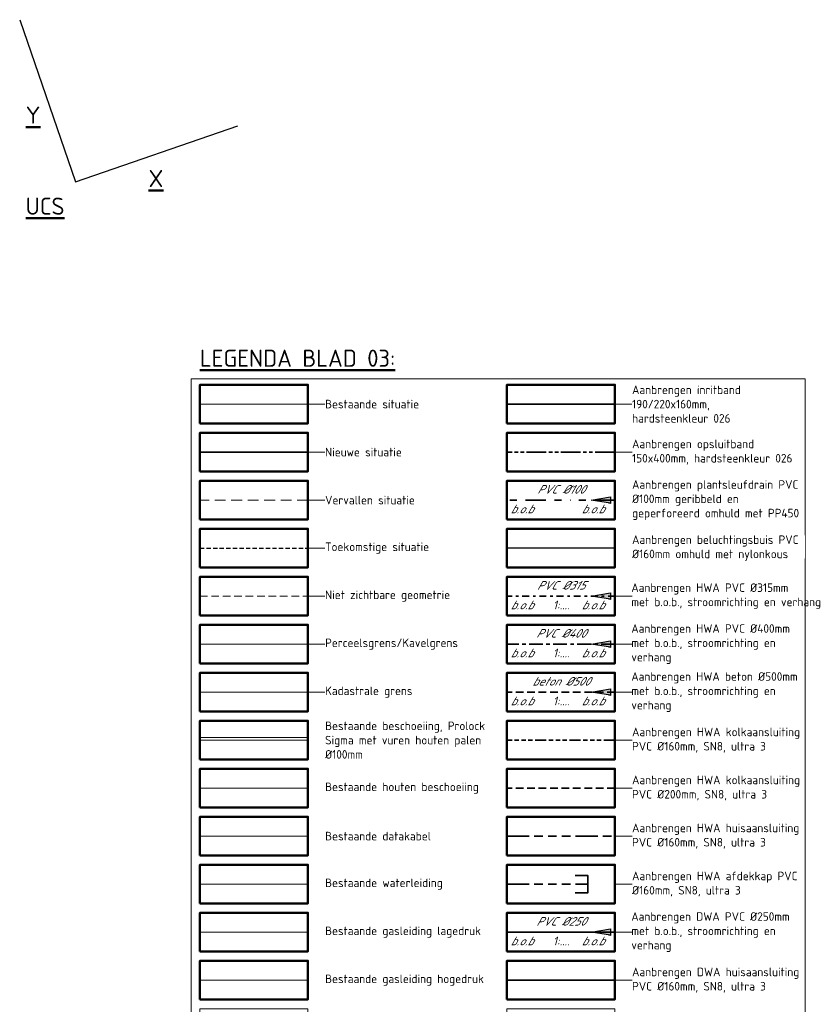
# Model space of a CAD drawing. Header units: metres. Extents: x 264779 to 275389, y 575281 to 580396.
# Tile 169 of 174: x 267612 to 267841, y 577471 to 577758. Entities that reach past the tile are written whole.
import ezdxf

# ---------------------------------------------------------------- set-up
doc = ezdxf.new("R2010")
doc.units = ezdxf.units.M
for name, pattern in [('B-WE-RI-DRAINAGE_PVC_100-G', [20, 6, -2.5, 2, -2.5, 0, -2.5, 2, -2.5]), ('B-WE-RI-HWA_HUISAANSLUITING_PVC_125-G', [10, 3.25, -0.75, 1.25, -0.75, 1.25, -0.75, 1.25, -0.75]), ('B-WE-RI-HWA_HUISAANSLUITING_PVC_160-G', [20, 6.5, -1.5, 2.5, -1.5, 2.5, -1.5, 2.5, -1.5]), ('B-WE-RI-HWA_PVC_125-G', [10, 2.25, -1.083333, 2.25, -1.083333, 2.25, -1.083333]), ('B-WE-RI-HWA_PVC_315-G', [10, 2, -1.125, 0.75, -1.125, 2, -1.125, 0.75, -1.125]), ('B-WE-RI-HWA_PVC_400-G', [10, 4, -1, 1, -1, 3]), ('B-WE-VH-KANTOPSLUITING_TROTTOIRBAND_[AFMETING1]-G', [10, 5.75, -0.75, 1, -0.75, 1, -0.75]), ('HIDDEN', [9.525, 6.35, -3.175]), ('XX-DASHED', [4.8, 3.15, -1.65]), ('XX-DASHED2', [1.92, 1.26, -0.66])]:
    doc.linetypes.add(name, pattern=pattern)
for name, color, linetype, lineweight in [('B-WE-GK-BESCHOEIING-TYPE_1-G', 252, 'B-WE-GK-BESCHOEIING_TYPE_1-G', 18), ('B-WE-GK-BESCHOEIING-TYPE_3-G', 252, 'B-WE-GK-BESCHOEIING_TYPE_3-G', 18), ('B-WE-GW-GROND-WERK_ONTGRAVEN-AD', 252, 'Continuous', 18), ('B-WE-KG-GRENS_KADASTRAAL-G', 252, 'KG-KADASTRAAL', 18), ('B-WE-KL-DATA-G', 252, 'KL-DATA-ALGEMEEN', 18), ('B-WE-KL-GAS-HD-G', 252, 'KL-GAS-HOGE-DRUK', 18), ('B-WE-KL-GAS-LD-G', 252, 'KL-GAS-LAGE-DRUK', 18), ('B-WE-KL-WATER-G', 252, 'KL-WATER', 18), ('B-XX-AL-TOPOGRAFIE-G', 252, 'Continuous', 18), ('N-OI-RI-ALGEMEEN-B.O.B.-T25', 7, 'Continuous', 25), ('N-OI-RI-ALGEMEEN-INFORMATIE-T25', 7, 'Continuous', 25), ('N-OI-RI-ALGEMEEN-STROOMRICHTING-S', 7, 'Continuous', 25), ('N-OI-RI-ALGEMEEN-VERHANG-T25', 7, 'Continuous', 25), ('N-WA-RI-DETAIL1-G', 1, 'HIDDEN', 18), ('N-WE-VH-KANTOPSLUITING_INRITBAND_190-220x160-G', 60, 'B-WE-VH-KANTOPSLUITING_GAZONBAND_[AFMETINGEN1]-G', 35), ('N-WE-VH-KANTOPSLUITING_OPSLUITBAND_150x400-G', 60, 'B-WE-VH-KANTOPSLUITING_TROTTOIRBAND_[AFMETING1]-G', 35), ('N-XX-AL-TOPOGRAFIE-G', 7, 'Continuous', 35), ('T-XX-AL-TOEKOMSTIG-G', 102, 'XX-DASHED2', 25), ('V-XX-AL-TOPOGRAFIE-G', 252, 'XX-DASHED', 18), ('X-XX-AL-T25', 7, 'Continuous', 25), ('X-XX-AL-TEKENBLAD-T50', 7, 'Continuous', 50), ('X-XX-AL-TEKENBLAD_KADER_LEGENDA_BENAMINGSKADER_35-G', 7, 'Continuous', 50)]:
    doc.layers.add(name, color=color, linetype=linetype, lineweight=lineweight)
for name, color, linetype, lineweight, true_color in [('N-BH-KG-GRENS_PERCEEL-G', 160, 'KG-PERCEEL', 18, 0x003fff), ('N-OI-RI-BELUCHTINGSDRAINAGE_PVC_160-G', 3, 'B-WE-RI-DRAINAGE_PVC_160-G', 35, 0x00ff00), ('N-OI-RI-DWA_HUISAANSLUITING_PVC_160-G', 20, 'B-WE-RI-DWA_HUISAANSLUITING_PVC_160-G', 35, 0xff3f00), ('N-OI-RI-DWA_PVC_250-G', 20, 'B-WE-RI-DWA_PVC_250-G', 35, 0xff3f00), ('N-OI-RI-HWA_BETON_500-G', 150, 'B-WE-RI-HWA_PVC_125-G', 35, 0x007fff), ('N-OI-RI-HWA_HUISAANSLUITING_PVC_160-G', 150, 'B-WE-RI-HWA_HUISAANSLUITING_PVC_160-G', 35, 0x007fff), ('N-OI-RI-HWA_KOLKAANSLUITING_PVC_160-G', 150, 'B-WE-RI-HWA_HUISAANSLUITING_PVC_125-G', 35, 0x007fff), ('N-OI-RI-HWA_KOLKAANSLUITING_PVC_200-G', 150, 'B-WE-RI-HWA_PVC_125-G', 35, 0x007fff), ('N-OI-RI-HWA_PVC_315-G', 150, 'B-WE-RI-HWA_PVC_315-G', 35, 0x007fff), ('N-OI-RI-HWA_PVC_400-G', 150, 'B-WE-RI-HWA_PVC_400-G', 35, 0x007fff), ('N-OI-RI-PLANTSLEUFDRAINAGE_PVC_100-G', 3, 'B-WE-RI-DRAINAGE_PVC_100-G', 35, 0x00ff00), ('N-WE-RI-HWA_AFDEKKAP-G', 150, 'Continuous', 35, 0x007fff)]:
    doc.layers.add(name, color=color, linetype=linetype, lineweight=lineweight, true_color=true_color)
doc.layers.add('X-XX-AL-HULPLAAG-G', color=6, linetype='Continuous', lineweight=18, plot=False)
doc.styles.add('NLCS-ISO', font='NLCS-ISO.ttf')
doc.styles.add('NLCS-ISO-ANNOTATIVE-T25', font='NLCS-ISO.ttf', dxfattribs={"height": 2.5})
doc.styles.add('NLCS-ISO-ANNOTATIVE-T25 BESTAAND', font='NLCS-ISO.ttf', dxfattribs={"height": 2.5})
doc.styles.add('NLCS-ISO-ANNOTATIVE-T25-BOB', font='NLCS-ISO.ttf', dxfattribs={"oblique": 30, "height": 2.5})
doc.styles.add('NLCS-ISO-ANNOTATIVE-T50', font='NLCS-ISO.ttf', dxfattribs={"height": 5})
doc.styles.get("Standard").update_dxf_attribs({"font": 'arial.ttf'})
doc.linetypes.add('B-WE-GK-BESCHOEIING_TYPE_1-G', pattern='A,7.5,[151,NLCS.shx,S=2,R=0,X=-0.25,Y=0.6],2.5', length=10)
doc.linetypes.add('B-WE-GK-BESCHOEIING_TYPE_3-G', pattern='A,3.6,-0.8,[69,NLCS.shx,S=0.8,R=0,X=0,Y=0],-1.6,[69,NLCS.shx,S=0.8,R=0,X=0,Y=0],-1.6,[69,NLCS.shx,S=0.8,R=0,X=0,Y=0],-1.6,[69,NLCS.shx,S=0.8,R=0,X=0,Y=0],-0.8', length=10)
doc.linetypes.add('B-WE-RI-DRAINAGE_PVC_160-G', pattern='A,10.25,-3,[160,NLCS.shx,S=0.25,R=0,X=0,Y=0],-3.5,["o",Standard,S=1,R=0,X=-0.35,Y=-0.35],-3.25', length=20)
doc.linetypes.add('B-WE-RI-DWA_HUISAANSLUITING_PVC_160-G', pattern='A,2.5,-1,[160,NLCS.shx,S=0.25,R=0,X=0,Y=0],-1.5,[160,NLCS.shx,S=0.25,R=0,X=0,Y=0],-1.5,[160,NLCS.shx,S=0.25,R=0,X=0,Y=0],-1,2.5', length=10)
doc.linetypes.add('B-WE-RI-DWA_PVC_250-G', pattern='A,6,-5.5,["O   O   O",NLCS-ISO,S=0.5,R=0,X=-2.5,Y=-0.2],-3.5,5', length=20)
doc.linetypes.add('B-WE-VH-KANTOPSLUITING_GAZONBAND_[AFMETINGEN1]-G', pattern='A,4,-3,[160,NLCS.shx,S=0.25,R=0,X=0,Y=0],-3', length=10)
doc.linetypes.add('KG-KADASTRAAL', pattern='A,2.75,-1,["K",Standard,S=0.9,R=0,X=0,Y=-0.45],-1,2.75,-1,[5,NLCS.shx,S=0.375,R=0,X=0,Y=0],-1', length=9.5)
doc.linetypes.add('KG-PERCEEL', pattern='A,2.75,-1,["P",Standard,S=0.9,R=0,X=-0.5,Y=-0.45],-1,2.75,-1,[5,NLCS.shx,S=0.375,R=0,X=0,Y=0],-1', length=9.5)
doc.linetypes.add('KL-DATA-ALGEMEEN', pattern='A,2,-1.5,["@",NLCS-ISO,S=1,R=0,X=-0.5,Y=-0.4],-1.5,3,-1.5,["D",NLCS-ISO,S=1,R=0,X=-0.5,Y=-0.4],-1.5,1', length=12)
doc.linetypes.add('KL-GAS-HOGE-DRUK', pattern='A,2,-2,["GAS",NLCS-ISO,S=1,R=0,X=-1.25,Y=-0.4],-2,3,-1,["H",NLCS-ISO,S=1,R=0,X=-0.5,Y=-0.4],-1,1', length=12)
doc.linetypes.add('KL-GAS-LAGE-DRUK', pattern='A,2,-2,["GAS",NLCS-ISO,S=1,R=0,X=-1.25,Y=-0.4],-2,3,-1,["L",NLCS-ISO,S=1,R=0,X=-0.5,Y=-0.4],-1,1', length=12)
doc.linetypes.add('KL-WATER', pattern='A,2,-1.5,[168,NLCS.shx,S=1,R=0,X=0,Y=0],-1.5,3,-1.5,["D",NLCS-ISO,S=1,R=0,X=-0.5,Y=-0.4],-1.5,1', length=12)

# ---------------------------------------------------------------- blocks, each defined once
blk = doc.blocks.new('*U143')
at = {"layer": 'X-XX-AL-T25', "ltscale": 0.5}
blk.add_hatch(color=256, dxfattribs=at).paths.add_polyline_path([(-3.33, 0), (1.67, 0.83), (1.67, -0.83)])
at = {"layer": 'X-XX-AL-T25'}
blk.add_lwpolyline([(-3.33, 0), (1.67, 0.83), (1.67, -0.83)], close=True, dxfattribs=at)
blk = doc.blocks.new('*U144')
at = {"layer": 'X-XX-AL-T25', "ltscale": 0.5}
blk.add_hatch(color=256, dxfattribs=at).paths.add_polyline_path([(-3.33, 0), (1.67, 0.83), (1.67, -0.83)])
at = {"layer": 'X-XX-AL-T25'}
blk.add_lwpolyline([(-3.33, 0), (1.67, 0.83), (1.67, -0.83)], close=True, dxfattribs=at)
blk = doc.blocks.new('*U145')
at = {"layer": 'X-XX-AL-T25', "ltscale": 0.5}
blk.add_hatch(color=256, dxfattribs=at).paths.add_polyline_path([(-3.33, 0), (1.67, 0.83), (1.67, -0.83)])
at = {"layer": 'X-XX-AL-T25'}
blk.add_lwpolyline([(-3.33, 0), (1.67, 0.83), (1.67, -0.83)], close=True, dxfattribs=at)
blk = doc.blocks.new('*U147')
at = {"layer": 'X-XX-AL-T25', "ltscale": 0.5}
blk.add_hatch(color=256, dxfattribs=at).paths.add_polyline_path([(-3.33, 0), (1.67, 0.83), (1.67, -0.83)])
at = {"layer": 'X-XX-AL-T25'}
blk.add_lwpolyline([(-3.33, 0), (1.67, 0.83), (1.67, -0.83)], close=True, dxfattribs=at)
blk = doc.blocks.new('*U186')
at = {"layer": 'X-XX-AL-HULPLAAG-G'}
blk.add_lwpolyline([(-15.75, -5.62), (15.75, -5.62), (15.75, 5.62), (-15.75, 5.62)], close=True, dxfattribs=at)
blk = doc.blocks.new('*U187')
at = {"layer": 'X-XX-AL-HULPLAAG-G', "color": 0, "linetype": 'ByBlock', "lineweight": -2, "transparency": 16777216}
for p in [(0, 0), (89.5, 0), (0, -14), (89.5, -14), (0, -28), (89.5, -28), (0, -42), (89.5, -42), (0, -56), (89.5, -56), (0, -70), (89.5, -70), (0, -84), (89.5, -84), (0, -98), (89.5, -98), (0, -112), (89.5, -112), (0, -126), (89.5, -126), (0, -140), (89.5, -140), (0, -154), (89.5, -154), (0, -168), (89.5, -168), (0, -182), (89.5, -182), (0, -196), (89.5, -196), (0, -210), (89.5, -210), (0, -224), (89.5, -224), (0, -238), (89.5, -238), (0, -252), (89.5, -252), (0, -266), (89.5, -266), (0, -280), (89.5, -280), (0, -294), (89.5, -294), (0, -308), (89.5, -308), (0, -322), (89.5, -322), (0, -336), (89.5, -336), (0, -350), (89.5, -350), (0, -364), (89.5, -364), (0, -378), (89.5, -378), (0, -392), (89.5, -392), (0, -406), (89.5, -406), (0, -420), (89.5, -420), (0, -434), (89.5, -434), (0, -448), (89.5, -448), (0, -462), (89.5, -462)]:
    blk.add_blockref('*U186', p, dxfattribs=at)
blk = doc.blocks.new('*U216')
at = {"layer": 'X-XX-AL-T25', "ltscale": 0.5}
blk.add_hatch(color=256, dxfattribs=at).paths.add_polyline_path([(-3.33, 0), (1.67, 0.83), (1.67, -0.83)])
at = {"layer": 'X-XX-AL-T25'}
blk.add_lwpolyline([(-3.33, 0), (1.67, 0.83), (1.67, -0.83)], close=True, dxfattribs=at)

msp = doc.modelspace()

# ---------------------------------------------------------------- linework, layer by layer
msp.add_lwpolyline([(267611.712, 577757.793), (267628.024, 577710.529), (267675.275, 577726.88)])
at = {"layer": 'B-WE-GK-BESCHOEIING-TYPE_1-G', "flags": 128}
msp.add_lwpolyline([(267664.249, 577547.681), (267695.749, 577547.681)], dxfattribs=at)
at = {"layer": 'B-WE-GK-BESCHOEIING-TYPE_3-G', "flags": 128}
msp.add_lwpolyline([(267664.249, 577533.681), (267695.749, 577533.681)], dxfattribs=at)
at = {"layer": 'B-WE-GW-GROND-WERK_ONTGRAVEN-AD', "flags": 128}
msp.add_lwpolyline([(267695.749, 577547.681), (267695.749, 577551.112)], dxfattribs=at)
at = {"layer": 'B-WE-KG-GRENS_KADASTRAAL-G', "ltscale": 0.5}
msp.add_lwpolyline([(267664.249, 577561.681), (267695.749, 577561.681)], dxfattribs=at)
at = {"layer": 'B-WE-KL-DATA-G'}
msp.add_lwpolyline([(267664.249, 577519.681), (267695.749, 577519.681)], dxfattribs=at)
at = {"layer": 'B-WE-KL-GAS-HD-G'}
msp.add_lwpolyline([(267664.249, 577477.681), (267695.749, 577477.681)], dxfattribs=at)
at = {"layer": 'B-WE-KL-GAS-LD-G'}
msp.add_lwpolyline([(267664.249, 577491.681), (267695.749, 577491.681)], dxfattribs=at)
at = {"layer": 'B-WE-KL-WATER-G'}
msp.add_lwpolyline([(267664.249, 577505.681), (267695.749, 577505.681)], dxfattribs=at)
at = {"layer": 'B-XX-AL-TOPOGRAFIE-G', "flags": 128}
for points in [[(267695.749, 577645.681), (267664.249, 577645.681)], [(267664.249, 577548.431), (267695.749, 577548.431)]]:
    msp.add_lwpolyline(points, dxfattribs=at)
at = {"layer": 'N-BH-KG-GRENS_PERCEEL-G'}
msp.add_lwpolyline([(267664.249, 577575.681), (267695.749, 577575.681)], dxfattribs=at)
at = {"layer": 'N-OI-RI-BELUCHTINGSDRAINAGE_PVC_160-G', "flags": 128}
msp.add_lwpolyline([(267753.749, 577603.775), (267785.249, 577603.681)], dxfattribs=at)
at = {"layer": 'N-OI-RI-DWA_HUISAANSLUITING_PVC_160-G', "flags": 128}
msp.add_lwpolyline([(267785.249, 577477.681), (267753.749, 577477.681)], dxfattribs=at)
at = {"layer": 'N-OI-RI-DWA_PVC_250-G', "flags": 128}
msp.add_lwpolyline([(267785.249, 577491.681), (267753.749, 577491.681)], dxfattribs=at)
at = {"layer": 'N-OI-RI-HWA_BETON_500-G', "flags": 128}
msp.add_lwpolyline([(267785.249, 577561.681), (267753.749, 577561.681)], dxfattribs=at)
at = {"layer": 'N-OI-RI-HWA_HUISAANSLUITING_PVC_160-G', "flags": 128}
for points in [[(267753.749, 577519.681), (267785.249, 577519.681)], [(267753.749, 577505.681), (267777.374, 577505.681)]]:
    msp.add_lwpolyline(points, dxfattribs=at)
at = {"layer": 'N-OI-RI-HWA_KOLKAANSLUITING_PVC_160-G', "flags": 128}
msp.add_lwpolyline([(267785.249, 577547.681), (267753.749, 577547.681)], dxfattribs=at)
at = {"layer": 'N-OI-RI-HWA_KOLKAANSLUITING_PVC_200-G', "flags": 128}
msp.add_lwpolyline([(267785.249, 577533.681), (267753.749, 577533.681)], dxfattribs=at)
at = {"layer": 'N-OI-RI-HWA_PVC_315-G', "flags": 128}
msp.add_lwpolyline([(267785.249, 577589.681), (267753.749, 577589.681)], dxfattribs=at)
at = {"layer": 'N-OI-RI-HWA_PVC_400-G', "flags": 128}
msp.add_lwpolyline([(267785.249, 577575.681), (267753.749, 577575.681)], dxfattribs=at)
at = {"layer": 'N-OI-RI-PLANTSLEUFDRAINAGE_PVC_100-G', "flags": 128}
msp.add_lwpolyline([(267785.249, 577617.681), (267753.749, 577617.681)], dxfattribs=at)
at = {"layer": 'N-WA-RI-DETAIL1-G', "ltscale": 0.35, "flags": 128}
msp.add_lwpolyline([(267664.249, 577589.681), (267695.749, 577589.681)], dxfattribs=at)
at = {"layer": 'N-WE-RI-HWA_AFDEKKAP-G', "flags": 128}
msp.add_lwpolyline([(267773.624, 577503.181), (267777.374, 577503.181), (267777.374, 577508.181), (267773.624, 577508.181)], dxfattribs=at)
at = {"layer": 'N-WE-VH-KANTOPSLUITING_INRITBAND_190-220x160-G', "flags": 128}
msp.add_lwpolyline([(267785.249, 577645.701), (267753.749, 577645.701)], dxfattribs=at)
at = {"layer": 'N-WE-VH-KANTOPSLUITING_OPSLUITBAND_150x400-G', "flags": 128}
msp.add_lwpolyline([(267785.249, 577631.681), (267753.749, 577631.681)], dxfattribs=at)
at = {"layer": 'N-XX-AL-TOPOGRAFIE-G', "flags": 128}
msp.add_lwpolyline([(267695.749, 577631.681), (267664.249, 577631.681)], dxfattribs=at)
at = {"layer": 'T-XX-AL-TOEKOMSTIG-G', "flags": 128}
msp.add_lwpolyline([(267664.249, 577603.681), (267695.749, 577603.681)], dxfattribs=at)
at = {"layer": 'V-XX-AL-TOPOGRAFIE-G', "flags": 128}
msp.add_lwpolyline([(267695.749, 577617.681), (267664.249, 577617.681)], dxfattribs=at)
at = {"layer": 'X-XX-AL-HULPLAAG-G', "flags": 128}
for points in [[(267700.749, 577645.681), (267695.749, 577645.681)], [(267790.249, 577645.681), (267785.249, 577645.681)], [(267700.749, 577631.681), (267695.749, 577631.681)], [(267700.749, 577617.681), (267695.749, 577617.681)], [(267700.749, 577603.681), (267695.749, 577603.681)], [(267700.749, 577589.681), (267695.749, 577589.681)], [(267700.749, 577575.681), (267695.749, 577575.681)], [(267700.749, 577561.681), (267695.749, 577561.681)]]:
    msp.add_lwpolyline(points, dxfattribs=at)
at = {"layer": 'X-XX-AL-TEKENBLAD_KADER_LEGENDA_BENAMINGSKADER_35-G', "flags": 128}
for points in [[(267664.249, 577640.056), (267695.749, 577640.056), (267695.749, 577651.306), (267664.249, 577651.306)], [(267753.749, 577640.056), (267785.249, 577640.056), (267785.249, 577651.306), (267753.749, 577651.306)], [(267664.249, 577626.056), (267695.749, 577626.056), (267695.749, 577637.306), (267664.249, 577637.306)], [(267753.749, 577626.056), (267785.249, 577626.056), (267785.249, 577637.306), (267753.749, 577637.306)], [(267664.249, 577612.056), (267695.749, 577612.056), (267695.749, 577623.306), (267664.249, 577623.306)], [(267664.249, 577598.056), (267695.749, 577598.056), (267695.749, 577609.306), (267664.249, 577609.306)], [(267753.749, 577598.056), (267785.249, 577598.056), (267785.249, 577609.306), (267753.749, 577609.306)], [(267664.249, 577584.056), (267695.749, 577584.056), (267695.749, 577595.306), (267664.249, 577595.306)], [(267664.249, 577570.056), (267695.749, 577570.056), (267695.749, 577581.306), (267664.249, 577581.306)], [(267664.249, 577556.056), (267695.749, 577556.056), (267695.749, 577567.306), (267664.249, 577567.306)], [(267664.249, 577542.056), (267695.749, 577542.056), (267695.749, 577553.306), (267664.249, 577553.306)], [(267753.749, 577542.056), (267785.249, 577542.056), (267785.249, 577553.306), (267753.749, 577553.306)], [(267664.249, 577528.056), (267695.749, 577528.056), (267695.749, 577539.306), (267664.249, 577539.306)], [(267753.749, 577528.056), (267785.249, 577528.056), (267785.249, 577539.306), (267753.749, 577539.306)], [(267664.249, 577514.056), (267695.749, 577514.056), (267695.749, 577525.306), (267664.249, 577525.306)], [(267753.749, 577514.056), (267785.249, 577514.056), (267785.249, 577525.306), (267753.749, 577525.306)], [(267664.249, 577500.056), (267695.749, 577500.056), (267695.749, 577511.306), (267664.249, 577511.306)], [(267753.749, 577500.056), (267785.249, 577500.056), (267785.249, 577511.306), (267753.749, 577511.306)], [(267664.249, 577486.056), (267695.749, 577486.056), (267695.749, 577497.306), (267664.249, 577497.306)], [(267664.249, 577472.056), (267695.749, 577472.056), (267695.749, 577483.306), (267664.249, 577483.306)], [(267753.749, 577472.056), (267785.249, 577472.056), (267785.249, 577483.306), (267753.749, 577483.306)]]:
    msp.add_lwpolyline(points, close=True, dxfattribs=at)

# ---------------------------------------------------------------- block references
at = {"layer": 'X-XX-AL-HULPLAAG-G'}
msp.add_blockref('*U187', (267679.999, 577645.681), dxfattribs=at)

# ---------------------------------------------------------------- texts
at = {"layer": 'X-XX-AL-T25', "char_height": 2.5, "attachment_point": 4, "style": 'NLCS-ISO-ANNOTATIVE-T25', "bg_fill": 3, "box_fill_scale": 1, "bg_fill_color": 256, "bg_fill_transparency": 0}
for s, insert, width in [('Aanbrengen HWA PVC %%C315mm\\Pmet b.o.b., stroomrichting en verhang', (267790.031, 577589.681), 52.78991), ('Aanbrengen HWA PVC %%C400mm\\Pmet b.o.b., stroomrichting en verhang', (267790.031, 577575.681), 51.64229), ('Aanbrengen HWA kolkaansluiting PVC %%C200mm, SN8, ultra 3', (267790.249, 577533.681), 50.34456), ('Aanbrengen HWA huisaansluiting PVC %%C160mm, SN8, ultra 3', (267790.249, 577519.681), 50.5099), ('Aanbrengen HWA afdekkap PVC %%C160mm, SN8, ultra 3', (267790.249, 577505.681), 48.52591), ('Aanbrengen DWA PVC %%C250mm \\Pmet b.o.b., stroomrichting en verhang', (267790.031, 577491.681), 48.44245)]:
    msp.add_mtext(s, dxfattribs=dict(at, insert=insert, width=width))
at = {"layer": 'X-XX-AL-TEKENBLAD-T50', "char_height": 5, "width": 108.62776, "attachment_point": 1, "style": 'NLCS-ISO-ANNOTATIVE-T50'}
for s, insert in [('{\\LY}', (267613.452, 577732.475)), ('{\\LX}', (267649.292, 577713.97)), ('{\\LUCS}', (267613.452, 577705.899)), ('{\\LLEGENDA BLAD 03:}', (267664.249, 577661.556))]:
    msp.add_mtext(s, dxfattribs=dict(at, insert=insert))

# ---------------------------------------------------------------- next in the draw order: linework, layer by layer
at = {"layer": 'X-XX-AL-HULPLAAG-G', "flags": 128}
for points in [[(267790.249, 577533.681), (267785.229, 577533.681)], [(267790.249, 577519.681), (267785.229, 577519.681)], [(267790.249, 577505.681), (267785.229, 577505.681)]]:
    msp.add_lwpolyline(points, dxfattribs=at)

# ---------------------------------------------------------------- next in the draw order: texts
at = {"layer": 'N-OI-RI-ALGEMEEN-B.O.B.-T25', "ltscale": 0.5, "char_height": 2.5, "width": 8.96442, "attachment_point": 5, "style": 'NLCS-ISO-ANNOTATIVE-T25-BOB', "bg_fill": 3, "box_fill_scale": 1.15, "bg_fill_color": 256, "bg_fill_transparency": 0}
for insert in [(267779.983, 577587.073, 0.225), (267779.983, 577573.073, 0.225), (267779.983, 577559.073, 0.225), (267779.983, 577489.073, 0.225)]:
    msp.add_mtext('\\A1;\\pxql;b.o.b', dxfattribs=dict(at, insert=insert))
at = {"layer": 'N-OI-RI-ALGEMEEN-INFORMATIE-T25', "ltscale": 0.5, "char_height": 2.5, "attachment_point": 5, "style": 'NLCS-ISO-ANNOTATIVE-T25-BOB', "bg_fill": 3, "box_fill_scale": 1.15, "bg_fill_color": 256, "bg_fill_transparency": 0}
for s, insert in [('\\A1;PVC %%C315', (267769.499, 577592.82, 0.225)), ('\\A1;PVC %%C400', (267769.499, 577578.82, 0.225)), ('\\A1;beton %%C500', (267769.499, 577564.82, 0.225)), ('\\A1;PVC %%C250', (267769.499, 577494.82, 0.225))]:
    msp.add_mtext(s, dxfattribs=dict(at, insert=insert))
at = {"layer": 'X-XX-AL-T25', "char_height": 2.5, "attachment_point": 4, "style": 'NLCS-ISO-ANNOTATIVE-T25', "bg_fill": 3, "box_fill_scale": 1, "bg_fill_color": 256, "bg_fill_transparency": 0}
for s, insert, width in [('Aanbrengen inritband 190/220x160mm, hardsteenkleur 026   ', (267790.249, 577645.681), 45.94825), ('Aanbrengen HWA beton %%C500mm \\Pmet b.o.b., stroomrichting en verhang', (267790.031, 577561.681), 49.59976), ('Bestaande beschoeiing, Prolock Sigma met vuren houten palen %%C100mm', (267700.749, 577547.681), 50.58612), ('Aanbrengen DWA huisaansluiting PVC %%C160mm, SN8, ultra 3', (267790.249, 577477.681), 49.96186)]:
    msp.add_mtext(s, dxfattribs=dict(at, insert=insert, width=width))
for s, insert in [('Bestaande situatie', (267700.749, 577645.681)), ('Nieuwe situatie', (267700.749, 577631.681)), ('Vervallen situatie', (267700.749, 577617.681)), ('Toekomstige situatie', (267700.749, 577603.681)), ('Niet zichtbare geometrie', (267700.749, 577589.681)), ('Perceelsgrens/Kavelgrens', (267700.749, 577575.681)), ('Kadastrale grens', (267700.749, 577561.681)), ('Bestaande houten beschoeiing', (267700.749, 577533.681)), ('Bestaande datakabel', (267700.749, 577519.681)), ('Bestaande waterleiding', (267700.749, 577505.681)), ('Bestaande gasleiding lagedruk', (267700.749, 577491.681)), ('Bestaande gasleiding hogedruk', (267700.749, 577477.681))]:
    msp.add_mtext(s, dxfattribs=dict(at, insert=insert))

# ---------------------------------------------------------------- next in the draw order: linework, layer by layer
at = {"layer": 'X-XX-AL-HULPLAAG-G', "flags": 128}
for points in [[(267790.249, 577589.681), (267785.249, 577589.681)], [(267790.249, 577575.681), (267785.249, 577575.681)], [(267790.249, 577561.681), (267785.249, 577561.681)], [(267790.249, 577491.681), (267785.249, 577491.681)], [(267790.249, 577477.681), (267785.249, 577477.681)]]:
    msp.add_lwpolyline(points, dxfattribs=at)
at = {"layer": 'X-XX-AL-TEKENBLAD_KADER_LEGENDA_BENAMINGSKADER_35-G', "flags": 128}
for points in [[(267753.749, 577584.056), (267785.249, 577584.056), (267785.249, 577595.306), (267753.749, 577595.306)], [(267753.749, 577570.056), (267785.249, 577570.056), (267785.249, 577581.306), (267753.749, 577581.306)], [(267753.749, 577556.056), (267785.249, 577556.056), (267785.249, 577567.306), (267753.749, 577567.306)], [(267753.749, 577486.056), (267785.249, 577486.056), (267785.249, 577497.306), (267753.749, 577497.306)]]:
    msp.add_lwpolyline(points, close=True, dxfattribs=at)

# ---------------------------------------------------------------- next in the draw order: block references
at = {"layer": 'N-OI-RI-ALGEMEEN-STROOMRICHTING-S', "ltscale": 0.99999, "xscale": 1.125000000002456, "yscale": 1.125000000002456, "zscale": 1.125000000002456}
for name, p in [('*U145', (267782.097, 577589.681)), ('*U144', (267782.097, 577575.681)), ('*U147', (267782.097, 577561.681)), ('*U143', (267782.097, 577491.681))]:
    msp.add_blockref(name, p, dxfattribs=at)

# ---------------------------------------------------------------- next in the draw order: texts
at = {"layer": 'X-XX-AL-T25', "insert": (267790.249, 577547.681), "char_height": 2.5, "width": 50.67524, "attachment_point": 4, "style": 'NLCS-ISO-ANNOTATIVE-T25', "bg_fill": 3, "box_fill_scale": 1, "bg_fill_color": 256, "bg_fill_transparency": 0}
msp.add_mtext('Aanbrengen HWA kolkaansluiting PVC %%C160mm, SN8, ultra 3', dxfattribs=at)

# ---------------------------------------------------------------- next in the draw order: linework, layer by layer
at = {"layer": 'X-XX-AL-HULPLAAG-G'}
msp.add_line((267790.249, 577547.681), (267785.229, 577547.681), dxfattribs=at)

# ---------------------------------------------------------------- next in the draw order: texts
at = {"layer": 'N-OI-RI-ALGEMEEN-B.O.B.-T25', "ltscale": 0.5, "char_height": 2.5, "width": 8.96442, "attachment_point": 5, "style": 'NLCS-ISO-ANNOTATIVE-T25-BOB', "bg_fill": 3, "box_fill_scale": 1.15, "bg_fill_color": 256, "bg_fill_transparency": 0}
for insert in [(267759.267, 577587.073, 0.225), (267759.267, 577573.073, 0.225), (267759.267, 577559.073, 0.225), (267759.267, 577489.073, 0.225)]:
    msp.add_mtext('\\A1;\\pxql;b.o.b', dxfattribs=dict(at, insert=insert))
at = {"layer": 'N-OI-RI-ALGEMEEN-VERHANG-T25', "ltscale": 0.5, "char_height": 2.5, "attachment_point": 1, "style": 'NLCS-ISO-ANNOTATIVE-T25 BESTAAND', "bg_fill": 3, "box_fill_scale": 1.15, "bg_fill_color": 256, "bg_fill_transparency": 0}
for insert in [(267767.178, 577588.33), (267767.178, 577574.33), (267767.178, 577560.33), (267767.178, 577490.33)]:
    msp.add_mtext('{\\fNLCS-ISO|b0|i1|c0|p34;1:....}', dxfattribs=dict(at, insert=insert))

# ---------------------------------------------------------------- next in the draw order: linework, layer by layer
at = {"layer": 'X-XX-AL-HULPLAAG-G'}
msp.add_lwpolyline([(267661.749, 577176.556), (267840.749, 577176.556), (267840.749, 577653.056), (267661.749, 577653.056)], close=True, dxfattribs=at)

# ---------------------------------------------------------------- next in the draw order: texts
at = {"layer": 'N-OI-RI-ALGEMEEN-B.O.B.-T25', "ltscale": 0.5, "insert": (267779.983, 577615.073, 0.225), "char_height": 2.5, "width": 8.96442, "attachment_point": 5, "style": 'NLCS-ISO-ANNOTATIVE-T25-BOB', "bg_fill": 3, "box_fill_scale": 1.15, "bg_fill_color": 256, "bg_fill_transparency": 0}
msp.add_mtext('\\A1;\\pxql;b.o.b', dxfattribs=at)
at = {"layer": 'N-OI-RI-ALGEMEEN-INFORMATIE-T25', "ltscale": 0.5, "insert": (267769.499, 577620.82, 0.225), "char_height": 2.5, "attachment_point": 5, "style": 'NLCS-ISO-ANNOTATIVE-T25-BOB', "bg_fill": 3, "box_fill_scale": 1.15, "bg_fill_color": 256, "bg_fill_transparency": 0}
msp.add_mtext('\\A1;PVC %%C100', dxfattribs=at)
at = {"layer": 'X-XX-AL-T25', "insert": (267790.249, 577631.681), "char_height": 2.5, "width": 48.4, "attachment_point": 4, "style": 'NLCS-ISO-ANNOTATIVE-T25', "bg_fill": 3, "box_fill_scale": 1, "bg_fill_color": 256, "bg_fill_transparency": 0}
msp.add_mtext('Aanbrengen opsluitband 150x400mm, hardsteenkleur 026', dxfattribs=at)

# ---------------------------------------------------------------- next in the draw order: linework, layer by layer
at = {"layer": 'X-XX-AL-HULPLAAG-G', "flags": 128}
msp.add_lwpolyline([(267790.249, 577631.681), (267785.249, 577631.681)], dxfattribs=at)
at = {"layer": 'X-XX-AL-TEKENBLAD_KADER_LEGENDA_BENAMINGSKADER_35-G', "flags": 128}
msp.add_lwpolyline([(267753.749, 577612.056), (267785.249, 577612.056), (267785.249, 577623.306), (267753.749, 577623.306)], close=True, dxfattribs=at)

# ---------------------------------------------------------------- next in the draw order: block references
at = {"layer": 'N-OI-RI-ALGEMEEN-STROOMRICHTING-S', "ltscale": 0.99999, "xscale": 1.125000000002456, "yscale": 1.125000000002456, "zscale": 1.125000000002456}
msp.add_blockref('*U216', (267782.097, 577617.681), dxfattribs=at)

# ---------------------------------------------------------------- next in the draw order: texts
at = {"layer": 'X-XX-AL-T25', "insert": (267790.249, 577617.681), "char_height": 2.5, "width": 49.525, "attachment_point": 4, "style": 'NLCS-ISO-ANNOTATIVE-T25', "bg_fill": 3, "box_fill_scale": 1, "bg_fill_color": 256, "bg_fill_transparency": 0}
msp.add_mtext('Aanbrengen plantsleufdrain PVC %%C100mm geribbeld en geperforeerd omhuld met PP450', dxfattribs=at)

# ---------------------------------------------------------------- next in the draw order: texts
at = {"layer": 'N-OI-RI-ALGEMEEN-B.O.B.-T25', "ltscale": 0.5, "insert": (267759.267, 577615.073, 0.225), "char_height": 2.5, "width": 8.96442, "attachment_point": 5, "style": 'NLCS-ISO-ANNOTATIVE-T25-BOB', "bg_fill": 3, "box_fill_scale": 1.15, "bg_fill_color": 256, "bg_fill_transparency": 0}
msp.add_mtext('\\A1;\\pxql;b.o.b', dxfattribs=at)
at = {"layer": 'X-XX-AL-T25', "insert": (267790.249, 577603.681), "char_height": 2.5, "width": 50.40888, "attachment_point": 4, "style": 'NLCS-ISO-ANNOTATIVE-T25', "bg_fill": 3, "box_fill_scale": 1, "bg_fill_color": 256, "bg_fill_transparency": 0}
msp.add_mtext('Aanbrengen beluchtingsbuis PVC %%C160mm omhuld met nylonkous', dxfattribs=at)

doc.saveas('drawing.dxf')
